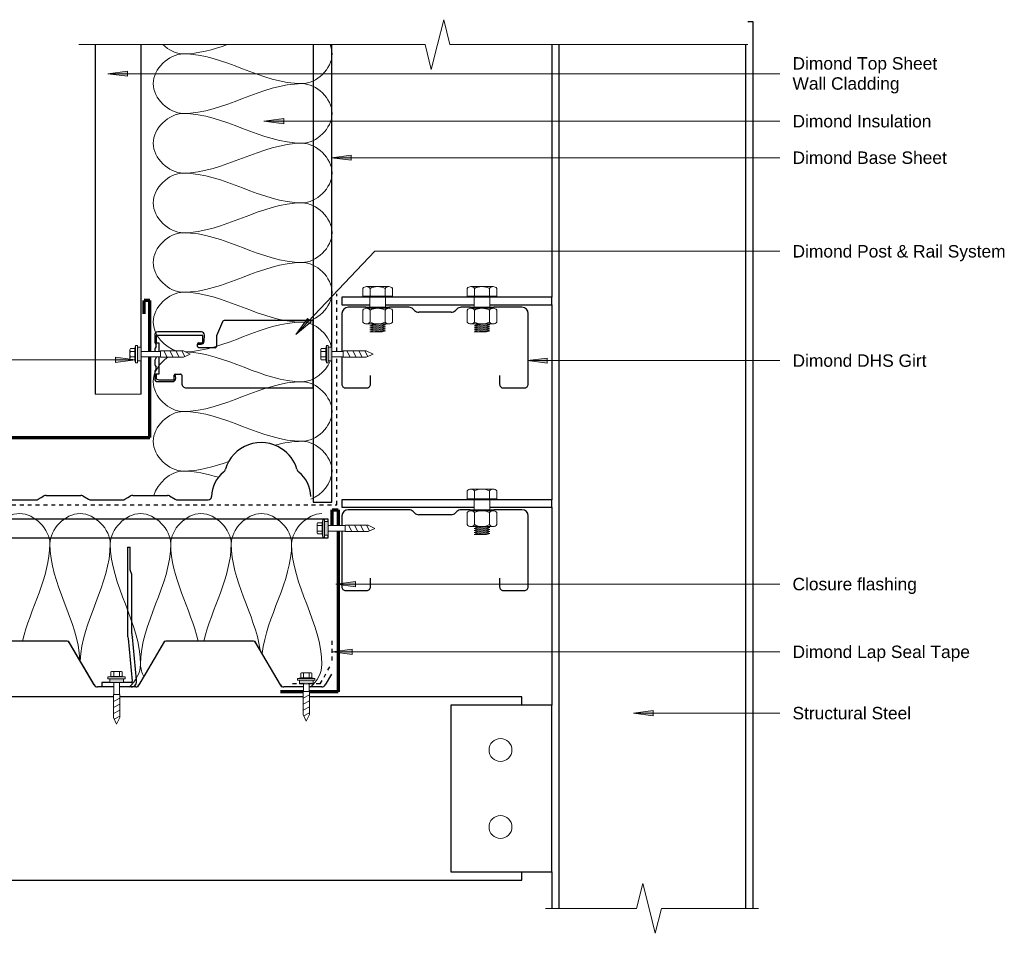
# Model space of a CAD drawing. Header units: millimetres. Extents: x -6109 to -4766, y 4561 to 5297.
# Tile 2 of 2: x -5558 to -4766, y 4561 to 5297. Entities that reach past the tile are written whole.
import ezdxf

# ---------------------------------------------------------------- set-up
doc = ezdxf.new("R2010")
doc.units = ezdxf.units.MM
doc.linetypes.add('Dash', pattern=[6.35, 3.175, -3.175])
for name, color, linetype, lineweight in [('A-DETL', 7, 'Continuous', 18), ('A-DETL-GENF', 7, 'Continuous', 9), ('A-DETL-MEDM', 7, 'Continuous', 30), ('A-DETL-THIN', 7, 'Continuous', 9), ('G-ANNO-TEXT', 7, 'Continuous', 9)]:
    doc.layers.add(name, color=color, linetype=linetype, lineweight=lineweight)
doc.styles.add('Arial', font='arial.ttf', dxfattribs={"height": 10})

# ---------------------------------------------------------------- blocks, each defined once
blk = doc.blocks.new('Dimond AshGrid Post _ Rail Base - Dimond AshGrid Post _ Rail Base-2107472-ASC - Wall to Roof Detail')
at = {"layer": 'A-DETL-GENF', "lineweight": 30}
for p, q in [((165.93, 22.5), (-202.58, 22.5)), ((-202.58, 22.5), (-202.58, 7.5)), ((-202.58, 7.5), (-88.89, 7.5)), ((-77.89, 7.5), (165.93, 7.5))]:
    blk.add_line(p, q, dxfattribs=at)
blk = doc.blocks.new('Long section5 - Dimond Brownbuilt 900 wall cladding _specify thickness and coating_-2014504-ASC - Wall to Roof Detail')
at = {"layer": 'A-DETL-GENF'}
blk.add_line((0, 0), (0, -37), dxfattribs=at)
at = {"layer": 'A-DETL-MEDM'}
for p, q in [((281.53, 0), (0, 0)), ((0, -37), (26.71, -37)), ((37.71, -37), (281.53, -37))]:
    blk.add_line(p, q, dxfattribs=at)
blk = doc.blocks.new('Steel Structure - Steel Structure-2014592-ASC - Wall to Roof Detail')
at = {"layer": 'A-DETL-GENF', "lineweight": 30}
for p, q in [((351.66, 6), (-344.02, 6)), ((-344.02, 0), (-140.48, 0)), ((-134.48, 0), (22.61, 0)), ((28.61, 0), (187.94, 0)), ((322.16, 0), (351.66, 0))]:
    blk.add_line(p, q, dxfattribs=at)
blk = doc.blocks.new('DHS_purlins_150 - Dimond hi-span steel purlin _specify size_-1974646-ASC - Wall to Roof Detail')
at = {"layer": 'A-DETL-GENF', "lineweight": 30}
for p, q in [((62, 0), (5, 0)), ((0, -5), (0, -27.69)), ((65, -20), (65, -3)), ((55, -23), (62, -23)), ((0, -46.83), (0, -53.93)), ((1.46, -57.46), (2.54, -58.54)), ((4, -62.07), (4, -87.93)), ((2.54, -91.46), (1.46, -92.54)), ((0, -96.07), (0, -145)), ((62, -127), (55, -127)), ((65, -147), (65, -130)), ((5, -150), (12.75, -150)), ((17.25, -150), (62, -150))]:
    blk.add_line(p, q, dxfattribs=at)
for centre, radius, start, end in [((62, -3), 3, 360, 90), ((5, -5), 5, 90, 180), ((62, -20), 3, 270, 0), ((5, -53.93), 5, 180, 225), ((-1, -62.07), 5, 0, 45), ((5, -96.07), 5, 135, 180), ((-1, -87.93), 5, 315, 0), ((62, -130), 3, 360, 90), ((5, -145), 5, 180, 270), ((62, -147), 3, 270, 0)]:
    blk.add_arc(centre, radius, start, end, dxfattribs=at)
blk = doc.blocks.new('Steel Structure - Steel Structure-2107923-ASC - Wall to Roof Detail')
at = {"layer": 'A-DETL-GENF', "lineweight": 30}
for p, q in [((18.69, 6), (-84.52, 6)), ((-84.52, 6), (-84.52, 0)), ((84.52, 6), (37.83, 6)), ((84.52, 0), (84.52, 6)), ((-84.52, 0), (21.9, 0)), ((34.6, 0), (84.52, 0))]:
    blk.add_line(p, q, dxfattribs=at)
blk = doc.blocks.new('Steel Structure - Steel Structure-2014622-ASC - Wall to Roof Detail')
at = {"layer": 'A-DETL-GENF', "lineweight": 30}
for p, q in [((344.6, 6), (-369.44, 6)), ((-369.44, 6), (-369.44, 1.83)), ((-351.09, 0), (344.6, 0))]:
    blk.add_line(p, q, dxfattribs=at)
blk = doc.blocks.new('Steel Structure - Steel Structure-2107892-ASC - Wall to Roof Detail')
at = {"layer": 'A-DETL-GENF', "lineweight": 30}
for p, q in [((-250.49, 0), (-340.27, 0)), ((49.46, 0), (-245.39, 0)), ((202.2, 0), (54.56, 0)), ((378.41, 0), (207.3, 0)), ((378.41, -6.64), (378.41, 0)), ((378.41, -147.5), (378.41, -140.86)), ((-340.27, -147.5), (378.41, -147.5))]:
    blk.add_line(p, q, dxfattribs=at)
blk = doc.blocks.new('Steel Structure 2 - Steel Structure 2-2008824-ASC - Wall to Roof Detail')
at = {"layer": 'A-DETL-GENF', "lineweight": 30}
for p, q in [((40.67, 0), (-40.67, 0)), ((-40.67, 0), (-40.67, -134.23)), ((40.67, -134.23), (40.67, 0)), ((-40.67, -134.23), (40.67, -134.23))]:
    blk.add_line(p, q, dxfattribs=at)
at = {"layer": 'A-DETL-GENF'}
for centre, start, end in [((-0.67, -36.1), 360, 180), ((-0.67, -36.1), 180, 360), ((-0.67, -98.13), 360, 180), ((-0.67, -98.13), 180, 360)]:
    blk.add_arc(centre, 9.22, start, end, dxfattribs=at)
blk = doc.blocks.new('Dimond AshGrid Section Post _ Rail System - Dimond AshGrid Section Post _ Rail System-1987204-ASC - Wall to Roof Detail')
at = {"layer": 'A-DETL-GENF', "lineweight": 30}
for p, q in [((8.73, 112.69), (8.73, 42.96)), ((8.73, 112.69), (11.02, 112.69)), ((11.02, 94.23), (11.02, 112.69)), ((12.31, 90.57), (11.02, 94.23)), ((12.31, 42.96), (12.31, 90.57)), ((15.97, 5.63), (12.73, 40.14)), ((9.34, 39.11), (12.58, 4.6)), ((-5.5, 3.54), (-11.8, 3.54)), ((-11.8, 3.54), (-11.8, 0)), ((11.8, 3.54), (5.5, 3.54))]:
    blk.add_line(p, q, dxfattribs=at)
for centre, radius, start, end in [((21.95, 42.96), 13.18, 180, 197), ((21.95, 42.96), 9.64, 180, 197), ((11.8, 4.36), 4.36, 270, 17), ((11.8, 4.36), 0.816, 270, 17)]:
    blk.add_arc(centre, radius, start, end, dxfattribs=at)
blk = doc.blocks.new('Dimond AshGrid Post _ Rail Base - Dimond AshGrid Post _ Rail Base-2102052-ASC - Wall to Roof Detail')
at = {"layer": 'A-DETL-GENF', "lineweight": 30}
for p, q in [((73.65, -7.5), (-297.71, -7.5)), ((-297.71, -7.5), (-297.71, -9.5)), ((265.03, -7.5), (74.02, -7.5)), ((-297.71, -20.5), (-297.71, -22.5)), ((-297.71, -22.5), (71.29, -22.5)), ((76.39, -22.5), (265.03, -22.5))]:
    blk.add_line(p, q, dxfattribs=at)
blk = doc.blocks.new('bb1 - Dimond Brownbuilt 900 roofing _specify thickness and coating_-2009466-ASC - Wall to Roof Detail')
at = {"layer": 'A-DETL-GENF', "lineweight": 30}
for p, q in [((0, 26.75), (5.03, 35.4)), ((7.6, 37), (18.01, 37)), ((22.51, 37), (38.43, 37)), ((41, 35.4), (60.5, 1.87)), ((149.98, 26.75), (155, 35.4)), ((157.58, 37), (170.74, 37)), ((175.24, 37), (188.4, 37)), ((190.98, 35.4), (210.48, 1.87)), ((299.95, 26.75), (304.98, 35.4)), ((307.56, 37), (338.38, 37)), ((340.96, 35.4), (360.46, 1.87)), ((449.93, 26.75), (454.96, 35.4)), ((457.53, 37), (467.44, 37)), ((478.44, 37), (488.36, 37)), ((490.93, 35.4), (510.43, 1.87)), ((135.5, 1.87), (149.98, 26.75)), ((285.48, 1.87), (299.95, 26.75)), ((435.46, 1.87), (449.93, 26.75)), ((63.6, 0), (132.41, 0)), ((213.58, 0), (282.38, 0)), ((363.55, 0), (432.36, 0)), ((513.53, 0), (565.27, 0))]:
    blk.add_line(p, q, dxfattribs=at)
for centre, radius, start, end in [((7.68, 34), 3, 91.54036, 152.18952), ((38.35, 34), 3, 27.81048, 88.45964), ((157.66, 34), 3, 91.54036, 152.18952), ((188.32, 34), 3, 27.81048, 88.45964), ((307.64, 34), 3, 91.54036, 152.18952), ((338.3, 34), 3, 27.81048, 88.45964), ((457.61, 34), 3, 91.54036, 152.18952), ((488.27, 34), 3, 27.81048, 88.45964), ((63.6, 3.5), 3.5, 207.79044, 270), ((132.41, 3.5), 3.5, 270, 332.20956), ((213.58, 3.5), 3.5, 207.79044, 270), ((282.38, 3.5), 3.5, 270, 332.20956), ((363.55, 3.5), 3.5, 207.79044, 270), ((432.36, 3.5), 3.5, 270, 332.20956), ((513.53, 3.5), 3.5, 207.79044, 270)]:
    blk.add_arc(centre, radius, start, end, dxfattribs=at)
blk = doc.blocks.new('dp995 - Dimond DP955 cladding _specify thickness and coating_-2011854-ASC - Wall to Roof Detail')
at = {"layer": 'A-DETL-GENF', "lineweight": 30}
for p, q in [((108.75, 0), (84.19, 0)), ((178.48, 0), (153.1, 0)), ((248.21, 0), (222.83, 0)), ((316.79, 0), (292.56, 0)), ((426.75, 0), (402.19, 0)), ((496.48, 0), (471.1, 0)), ((550.19, 0), (540.83, 0)), ((115.23, -3.13), (110.65, -0.42)), ((130.92, -3.5), (116.92, -3.5)), ((144.92, -3.5), (130.92, -3.5)), ((148.9, -1.77), (146.61, -3.13)), ((151.2, -0.42), (148.9, -1.77)), ((184.97, -3.13), (180.38, -0.42)), ((200.66, -3.5), (186.66, -3.5)), ((214.66, -3.5), (200.66, -3.5)), ((218.64, -1.77), (216.35, -3.13)), ((220.93, -0.42), (218.64, -1.77)), ((254.7, -3.13), (250.12, -0.42)), ((270.39, -3.5), (256.39, -3.5)), ((284.39, -3.5), (270.39, -3.5)), ((288.37, -1.77), (286.08, -3.13)), ((290.66, -0.42), (288.37, -1.77)), ((433.23, -3.13), (428.65, -0.42)), ((448.92, -3.5), (434.92, -3.5)), ((462.92, -3.5), (448.92, -3.5)), ((466.9, -1.77), (464.61, -3.13)), ((469.2, -0.42), (466.9, -1.77)), ((502.97, -3.13), (498.38, -0.42)), ((518.66, -3.5), (504.66, -3.5)), ((532.66, -3.5), (518.66, -3.5)), ((536.64, -1.77), (534.35, -3.13)), ((538.93, -0.42), (536.64, -1.77))]:
    blk.add_line(p, q, dxfattribs=at)
for centre, radius, start, end in [((84.19, -2.8), 2.8, 90, 180), ((108.74, -4.54), 4.54, 65.10001, 89.89992), ((153.1, -4.5), 4.5, 90, 115), ((178.47, -4.54), 4.54, 65.10001, 89.8998), ((222.83, -4.5), 4.5, 90, 115), ((248.21, -4.54), 4.54, 65.10001, 89.89968), ((292.56, -4.5), 4.5, 90, 115.00595), ((316.79, -2.8), 2.8, 360, 90), ((402.19, -2.8), 2.8, 90, 180), ((426.74, -4.54), 4.54, 65.10001, 89.89992), ((471.1, -4.5), 4.5, 90, 115), ((496.47, -4.54), 4.54, 65.10001, 89.8998), ((540.83, -4.5), 4.5, 90, 115), ((27.78, -2.14), 26.2, 181.45155, 230.59503), ((55.2, -2.14), 26.2, 309.40497, 358.54845), ((116.92, 0.5), 4, 245, 270), ((144.92, 0.5), 4, 270, 294.99996), ((186.66, 0.5), 4, 245, 270), ((214.66, 0.5), 4, 270, 294.99996), ((256.39, 0.5), 4, 245, 270), ((284.39, 0.5), 4, 270, 294.99996), ((345.78, -2.14), 26.2, 181.45155, 230.59503), ((373.2, -2.14), 26.2, 309.40497, 358.54845), ((434.92, 0.5), 4, 245, 270), ((462.92, 0.5), 4, 270, 294.99996), ((504.66, 0.5), 4, 245, 270), ((532.66, 0.5), 4, 270, 294.99996), ((634.79, -2.8), 2.8, 360, 49.8523), ((10.22, -24.7), 2.5, 357.46271, 68.09514), ((72.76, -24.7), 2.5, 111.90486, 180), ((328.22, -24.7), 2.5, 357.46271, 68.09514), ((390.76, -24.7), 2.5, 111.90486, 180), ((41.47, -16.03), 30.07, 196.97398, 236.7609), ((41.47, -16.03), 30.07, 236.7609, 343.2464), ((359.47, -16.03), 30.07, 196.97398, 236.7609), ((359.47, -16.03), 30.07, 273.40989, 343.2464), ((359.47, -16.03), 30.07, 236.7609, 264.81536)]:
    blk.add_arc(centre, radius, start, end, dxfattribs=at)
blk = doc.blocks.new('Dimond AshGrid Post _ Rail System - Dimond AshGrid Post _ Rail System-1973272-ASC - Wall to Roof Detail')
at = {"layer": 'A-DETL-GENF', "lineweight": 30}
for p, q in [((-16.02, 111.46), (-19.67, 111.46)), ((-14.32, 112.69), (-19.65, 112.69)), ((-16.02, 109.46), (-16.02, 111.46)), ((-11.71, 111.62), (-13.24, 112.44)), ((-9.07, 112.44), (-10.6, 111.62)), ((-5.32, 112.69), (-7.98, 112.69)), ((-2.71, 111.62), (-4.24, 112.44)), ((3.68, 112.69), (2.25, 112.69)), ((6.29, 111.62), (4.76, 112.44)), ((8.93, 112.44), (7.4, 111.62)), ((15.07, 111.46), (9.07, 111.46)), ((9.07, 111.46), (9.07, 109.46)), ((15.45, 112.69), (10.02, 112.69)), ((15.07, 73.96), (15.07, 111.46)), ((-22.1, 110.24), (-22.1, 98.24)), ((-20.77, 108.69), (-20.77, 96.97)), ((-2.25, 109.46), (-16.02, 109.46)), ((9.07, 109.46), (2.25, 109.46)), ((17.9, 75.14), (17.9, 110.24)), ((-20.77, 96.97), (-17.02, 96.97)), ((-19.4, 95.81), (-16.04, 96.16)), ((-16.02, 95.97), (-16.02, 91.96)), ((-27.22, 87.21), (-27.22, -15)), ((-17.02, 90.96), (-23.51, 90.96)), ((5.22, 63.91), (5.22, 77.16)), ((6.22, 78.16), (8.07, 78.16)), ((8, 77.64), (8, 75.39)), ((9.07, 77.16), (9.07, 75.16)), ((10.17, 73.96), (15.07, 73.96)), ((10.33, 72.94), (15.33, 72.69)), ((14.85, 62.91), (6.22, 62.91)), ((26.01, 58.18), (14.85, 62.91)), ((27.22, 4.25), (27.22, 56.33)), ((27.22, -15), (27.22, 4.25)), ((-27.22, -15), (27.22, -15))]:
    blk.add_line(p, q, dxfattribs=at)
for centre, radius, start, end in [((-19.65, 110.24), 2.45, 90, 180), ((-16.76, 108.69), 4.02, 136.41957, 180), ((-14.32, 110.24), 2.45, 63.66863, 90), ((-11.15, 112.74), 1.25, 243.66863, 296.33137), ((-7.98, 110.24), 2.45, 90, 116.33137), ((-5.32, 110.24), 2.45, 63.66863, 90), ((-2.15, 112.74), 1.25, 243.66863, 265.34225), ((3.68, 110.24), 2.45, 63.66863, 90), ((6.85, 112.74), 1.25, 243.66863, 296.33137), ((10.02, 110.24), 2.45, 90, 116.33137), ((15.45, 110.24), 2.45, 0, 90), ((-19.65, 98.24), 2.45, 180, 276), ((-17.02, 95.97), 1, 360, 90), ((-23.51, 87.25), 3.71, 90, 180.6364), ((-17.02, 91.96), 1, 270, 360), ((6.22, 77.16), 1, 90, 180), ((10.45, 75.39), 2.45, 180, 267.14), ((8.07, 77.16), 1, 360, 90), ((10.27, 75.16), 1.2, 180, 265.22289), ((15.45, 75.14), 2.45, 267.14, 0), ((6.22, 63.91), 1, 180, 270), ((25.21, 56.33), 2.01, 0, 66.57877)]:
    blk.add_arc(centre, radius, start, end, dxfattribs=at)
blk = doc.blocks.new('DHS_purlins_150 - Dimond hi-span steel purlin _specify size_-V1-ASC - Wall to Roof Detail')
at = {"layer": 'A-DETL-GENF', "lineweight": 30}
for p, q in [((62, 0), (5, 0)), ((0, -5), (0, -27.69)), ((65, -20), (65, -3)), ((55, -23), (62, -23)), ((0, -46.83), (0, -53.93)), ((1.46, -57.46), (2.54, -58.54)), ((4, -62.07), (4, -87.93)), ((2.54, -91.46), (1.46, -92.54)), ((0, -96.07), (0, -111.7)), ((0, -130.84), (0, -145)), ((62, -127), (55, -127)), ((65, -147), (65, -130)), ((5, -150), (35.53, -150)), ((40.03, -150), (62, -150))]:
    blk.add_line(p, q, dxfattribs=at)
for centre, radius, start, end in [((62, -3), 3, 360, 90), ((5, -5), 5, 90, 180), ((62, -20), 3, 270, 0), ((5, -53.93), 5, 180, 225), ((-1, -62.07), 5, 0, 45), ((5, -96.07), 5, 135, 180), ((-1, -87.93), 5, 315, 0), ((62, -130), 3, 360, 90), ((5, -145), 5, 180, 270), ((62, -147), 3, 270, 0)]:
    blk.add_arc(centre, radius, start, end, dxfattribs=at)
blk = doc.blocks.new('Steel Structure - Steel Structure-V2-ASC - Wall to Roof Detail')
at = {"layer": 'A-DETL-GENF', "lineweight": 30}
for p, q in [((-65.32, 6), (-84.52, 6)), ((-84.52, 6), (-84.52, 0)), ((18.68, 6), (-46.18, 6)), ((84.52, 6), (37.82, 6)), ((84.52, 0), (84.52, 6)), ((-84.52, 0), (-62.1, 0)), ((-49.4, 0), (21.9, 0)), ((34.6, 0), (84.52, 0))]:
    blk.add_line(p, q, dxfattribs=at)
blk = doc.blocks.new('Break Line_dimond - Break Line_dimond-2014455-ASC - Wall to Roof Detail')
at = {"layer": 'A-DETL-GENF'}
for p, q in [((5, 20), (0, 0)), ((10, 0), (5, 20)), ((-10, 0), (-249.84, 0)), ((-5, -20), (-10, 0)), ((0, 0), (-5, -20)), ((288.83, 0), (10, 0))]:
    blk.add_line(p, q, dxfattribs=at)
blk = doc.blocks.new('Break Line_dimond - Break Line_dimond-2015099-ASC - Wall to Roof Detail')
at = {"layer": 'A-DETL-GENF'}
for p, q in [((-10, 0), (-5, 20)), ((-5, 20), (0, 0)), ((-88.04, 0), (-10, 0)), ((0, 0), (5, -20)), ((5, -20), (10, 0)), ((10, 0), (83.41, 0))]:
    blk.add_line(p, q, dxfattribs=at)
blk = doc.blocks.new('Detail-Screws-12Gx45mmTek screw 30mm1 - Prefinished screw with neoprene washer-2083620-ASC - Wall to Roof Detail')
at = {"layer": 'A-DETL-GENF'}
blk.add_hatch(color=256, dxfattribs=at).paths.add_polyline_path([(-5.5, 0), (5.5, 0), (5.5, 3), (-5.5, 3)])
for p, q in [((-4.5, 8.68), (-4.5, 5)), ((-4.5, 5), (-4.5, 8.68)), ((3.37, 9), (-3.38, 9)), ((-3.38, 9), (3.37, 9)), ((-2.25, 5), (-2.25, 8.68)), ((2.25, 5), (2.25, 8.68)), ((4.5, 5), (4.5, 8.68)), ((4.5, 5), (4.5, 8.68)), ((-4.5, 5), (-7, 4.5)), ((-7, 4.5), (-4.5, 5)), ((-7, 4.5), (-7, 3)), ((-7, 3), (-7, 4.5)), ((-7, 4.5), (7, 4.5)), ((-7, 3), (-5.5, 3)), ((-5.5, 3), (-7, 3)), ((5.5, 3), (-5.5, 3)), ((-5.5, 3), (-5.5, 0)), ((-5.5, 0), (5.5, 0)), ((-4.5, 5), (4.5, 5)), ((-2.25, 0), (-2.25, -9.12)), ((2.25, -9.12), (2.25, 0)), ((7, 4.5), (4.5, 5)), ((7, 4.5), (4.5, 5)), ((5.5, 3), (7, 3)), ((7, 3), (5.5, 3)), ((5.5, 0), (5.5, 3)), ((7, 3), (7, 4.5)), ((7, 4.5), (7, 3)), ((-2.25, -9.12), (-2.55, -9.12)), ((-2.55, -9.12), (-2.55, -27.62)), ((-2.55, -14.65), (2.55, -11.95)), ((-2.25, -9.12), (2.25, -9.12)), ((2.55, -9.12), (2.25, -9.12)), ((2.55, -27.62), (2.55, -9.12)), ((-2.55, -19.47), (2.55, -16.77)), ((-2.55, -24.29), (2.55, -21.6)), ((-2.55, -27.62), (0, -33.12)), ((-1.99, -28.82), (2.55, -26.42)), ((0, -33.12), (2.55, -27.62))]:
    blk.add_line(p, q, dxfattribs=at)
for centre, radius, start, end in [((-3.38, 6.87), 2.13, 90, 121.89079), ((-3.38, 6.87), 2.13, 58.10921, 121.89079), ((0, 0.96), 8.04, 73.7398, 106.2602), ((3.37, 6.87), 2.13, 58.10921, 121.89079), ((3.37, 6.87), 2.13, 58.10921, 90)]:
    blk.add_arc(centre, radius, start, end, dxfattribs=at)
blk = doc.blocks.new('Detail-Screws-12Gx45mmTek screw 30mm1 - Prefinished screw with neoprene washer-2083588-ASC - Wall to Roof Detail')
at = {"layer": 'A-DETL-GENF'}
blk.add_hatch(color=256, dxfattribs=at).paths.add_polyline_path([(-5.5, 0), (5.5, 0), (5.5, 3), (-5.5, 3)])
for p, q in [((-4.5, 8.68), (-4.5, 5)), ((-4.5, 5), (-4.5, 8.68)), ((3.37, 9), (-3.38, 9)), ((-3.38, 9), (3.37, 9)), ((-2.25, 5), (-2.25, 8.68)), ((2.25, 5), (2.25, 8.68)), ((4.5, 5), (4.5, 8.68)), ((4.5, 5), (4.5, 8.68)), ((-4.5, 5), (-7, 4.5)), ((-7, 4.5), (-4.5, 5)), ((-7, 4.5), (-7, 3)), ((-7, 3), (-7, 4.5)), ((-7, 4.5), (7, 4.5)), ((-7, 3), (-5.5, 3)), ((-5.5, 3), (-7, 3)), ((5.5, 3), (-5.5, 3)), ((-5.5, 3), (-5.5, 0)), ((-5.5, 0), (5.5, 0)), ((-4.5, 5), (4.5, 5)), ((-2.25, 0), (-2.25, -15.56)), ((2.25, -15.56), (2.25, 0)), ((7, 4.5), (4.5, 5)), ((7, 4.5), (4.5, 5)), ((5.5, 3), (7, 3)), ((7, 3), (5.5, 3)), ((5.5, 0), (5.5, 3)), ((7, 3), (7, 4.5)), ((7, 4.5), (7, 3)), ((-2.25, -15.56), (-2.55, -15.56)), ((-2.55, -15.56), (-2.55, -34.06)), ((-2.25, -15.56), (2.25, -15.56)), ((2.55, -15.56), (2.25, -15.56)), ((2.55, -34.06), (2.55, -15.56)), ((-2.55, -21.08), (2.55, -18.39)), ((-2.55, -25.91), (2.55, -23.21)), ((-2.55, -30.73), (2.55, -28.03)), ((-2.55, -34.06), (0, -39.56)), ((-1.99, -35.26), (2.55, -32.86)), ((0, -39.56), (2.55, -34.06))]:
    blk.add_line(p, q, dxfattribs=at)
for centre, radius, start, end in [((-3.38, 6.87), 2.13, 90, 121.89079), ((-3.38, 6.87), 2.13, 58.10921, 121.89079), ((0, 0.96), 8.04, 73.7398, 106.2602), ((3.37, 6.87), 2.13, 58.10921, 121.89079), ((3.37, 6.87), 2.13, 58.10921, 90)]:
    blk.add_arc(centre, radius, start, end, dxfattribs=at)
blk = doc.blocks.new('Detail-Screws-12Gx45mmTek screw 30mm1 - Prefinished screw with neoprene washer-2083461-ASC - Wall to Roof Detail')
at = {"layer": 'A-DETL-GENF'}
blk.add_hatch(color=256, dxfattribs=at).paths.add_polyline_path([(-5.5, 0), (5.5, 0), (5.5, 3), (-5.5, 3)])
for p, q in [((-4.5, 8.68), (-4.5, 5)), ((-4.5, 5), (-4.5, 8.68)), ((3.37, 9), (-3.38, 9)), ((-3.38, 9), (3.37, 9)), ((-2.25, 5), (-2.25, 8.68)), ((2.25, 5), (2.25, 8.68)), ((4.5, 5), (4.5, 8.68)), ((4.5, 5), (4.5, 8.68)), ((-4.5, 5), (-7, 4.5)), ((-7, 4.5), (-4.5, 5)), ((-7, 4.5), (-7, 3)), ((-7, 3), (-7, 4.5)), ((-7, 4.5), (7, 4.5)), ((-7, 3), (-5.5, 3)), ((-5.5, 3), (-7, 3)), ((5.5, 3), (-5.5, 3)), ((-5.5, 3), (-5.5, 0)), ((-5.5, 0), (5.5, 0)), ((-4.5, 5), (4.5, 5)), ((-2.25, 0), (-2.25, -9.62)), ((2.25, -9.62), (2.25, 0)), ((7, 4.5), (4.5, 5)), ((7, 4.5), (4.5, 5)), ((5.5, 3), (7, 3)), ((7, 3), (5.5, 3)), ((5.5, 0), (5.5, 3)), ((7, 3), (7, 4.5)), ((7, 4.5), (7, 3)), ((-2.25, -9.62), (-2.55, -9.62)), ((-2.55, -9.62), (-2.55, -28.12)), ((-2.55, -15.15), (2.55, -12.45)), ((-2.25, -9.62), (2.25, -9.62)), ((2.55, -9.62), (2.25, -9.62)), ((2.55, -28.12), (2.55, -9.62)), ((-2.55, -19.97), (2.55, -17.28)), ((-2.55, -24.8), (2.55, -22.1)), ((-2.55, -28.12), (0, -33.62)), ((-1.99, -29.33), (2.55, -26.92)), ((0, -33.62), (2.55, -28.12))]:
    blk.add_line(p, q, dxfattribs=at)
for centre, radius, start, end in [((-3.38, 6.87), 2.13, 90, 121.89079), ((-3.38, 6.87), 2.13, 58.10921, 121.89079), ((0, 0.96), 8.04, 73.7398, 106.2602), ((3.37, 6.87), 2.13, 58.10921, 121.89079), ((3.37, 6.87), 2.13, 58.10921, 90)]:
    blk.add_arc(centre, radius, start, end, dxfattribs=at)
blk = doc.blocks.new('Detail-Screws-12Gx45mmTek screw 30mm1 - Prefinished screw with neoprene washer-2083122-ASC - Wall to Roof Detail')
at = {"layer": 'A-DETL-GENF'}
blk.add_hatch(color=256, dxfattribs=at).paths.add_polyline_path([(-5.5, 0), (5.5, 0), (5.5, 3), (-5.5, 3)])
for p, q in [((-4.5, 8.68), (-4.5, 5)), ((-4.5, 5), (-4.5, 8.68)), ((3.37, 9), (-3.38, 9)), ((-3.38, 9), (3.37, 9)), ((-2.25, 5), (-2.25, 8.68)), ((2.25, 5), (2.25, 8.68)), ((4.5, 5), (4.5, 8.68)), ((4.5, 5), (4.5, 8.68)), ((-4.5, 5), (-7, 4.5)), ((-7, 4.5), (-4.5, 5)), ((-7, 4.5), (-7, 3)), ((-7, 3), (-7, 4.5)), ((-7, 4.5), (7, 4.5)), ((-7, 3), (-5.5, 3)), ((-5.5, 3), (-7, 3)), ((5.5, 3), (-5.5, 3)), ((-5.5, 3), (-5.5, 0)), ((-5.5, 0), (5.5, 0)), ((-4.5, 5), (4.5, 5)), ((-2.25, 0), (-2.25, -6)), ((2.25, -6), (2.25, 0)), ((7, 4.5), (4.5, 5)), ((7, 4.5), (4.5, 5)), ((5.5, 3), (7, 3)), ((7, 3), (5.5, 3)), ((5.5, 0), (5.5, 3)), ((7, 3), (7, 4.5)), ((7, 4.5), (7, 3)), ((-2.25, -6), (-2.55, -6)), ((-2.55, -6), (-2.55, -24.5)), ((-2.25, -6), (2.25, -6)), ((2.55, -6), (2.25, -6)), ((2.55, -24.5), (2.55, -6)), ((-2.55, -11.53), (2.55, -8.83)), ((-2.55, -16.35), (2.55, -13.65)), ((-2.55, -21.17), (2.55, -18.48)), ((-1.99, -25.7), (2.55, -23.3)), ((-2.55, -24.5), (0, -30)), ((0, -30), (2.55, -24.5))]:
    blk.add_line(p, q, dxfattribs=at)
for centre, radius, start, end in [((-3.38, 6.87), 2.13, 90, 121.89079), ((-3.38, 6.87), 2.13, 58.10921, 121.89079), ((0, 0.96), 8.04, 73.7398, 106.2602), ((3.37, 6.87), 2.13, 58.10921, 121.89079), ((3.37, 6.87), 2.13, 58.10921, 90)]:
    blk.add_arc(centre, radius, start, end, dxfattribs=at)
blk = doc.blocks.new('Detail-Screws-12Gx45mmTek screw 30mm1 - Prefinished screw with neoprene washer-2083658-ASC - Wall to Roof Detail')
at = {"layer": 'A-DETL-GENF'}
blk.add_hatch(color=256, dxfattribs=at).paths.add_polyline_path([(-5.5, 0), (5.5, 0), (5.5, 3), (-5.5, 3)])
for p, q in [((-4.5, 8.68), (-4.5, 5)), ((-4.5, 5), (-4.5, 8.68)), ((3.37, 9), (-3.38, 9)), ((-3.38, 9), (3.37, 9)), ((-2.25, 5), (-2.25, 8.68)), ((2.25, 5), (2.25, 8.68)), ((4.5, 5), (4.5, 8.68)), ((4.5, 5), (4.5, 8.68)), ((-4.5, 5), (-7, 4.5)), ((-7, 4.5), (-4.5, 5)), ((-7, 4.5), (-7, 3)), ((-7, 3), (-7, 4.5)), ((-7, 4.5), (7, 4.5)), ((-7, 3), (-5.5, 3)), ((-5.5, 3), (-7, 3)), ((5.5, 3), (-5.5, 3)), ((-5.5, 3), (-5.5, 0)), ((-5.5, 0), (5.5, 0)), ((-4.5, 5), (4.5, 5)), ((-2.25, 0), (-2.25, -13.5)), ((2.25, -13.5), (2.25, 0)), ((7, 4.5), (4.5, 5)), ((7, 4.5), (4.5, 5)), ((5.5, 3), (7, 3)), ((7, 3), (5.5, 3)), ((5.5, 0), (5.5, 3)), ((7, 3), (7, 4.5)), ((7, 4.5), (7, 3)), ((-2.25, -13.5), (-2.55, -13.5)), ((-2.55, -13.5), (-2.55, -32)), ((-2.25, -13.5), (2.25, -13.5)), ((2.55, -13.5), (2.25, -13.5)), ((2.55, -32), (2.55, -13.5)), ((-2.55, -19.03), (2.55, -16.33)), ((-2.55, -23.85), (2.55, -21.15)), ((-2.55, -28.67), (2.55, -25.98)), ((-1.99, -33.2), (2.55, -30.8)), ((-2.55, -32), (0, -37.5)), ((0, -37.5), (2.55, -32))]:
    blk.add_line(p, q, dxfattribs=at)
for centre, radius, start, end in [((-3.38, 6.87), 2.13, 90, 121.89079), ((-3.38, 6.87), 2.13, 58.10921, 121.89079), ((0, 0.96), 8.04, 73.7398, 106.2602), ((3.37, 6.87), 2.13, 58.10921, 121.89079), ((3.37, 6.87), 2.13, 58.10921, 90)]:
    blk.add_arc(centre, radius, start, end, dxfattribs=at)
blk = doc.blocks.new('Anchor Bolts-Side - 1_2_-2067508-ASC - Wall to Roof Detail')
at = {"layer": 'A-DETL-GENF'}
for p, q in [((-11.96, 159.54), (-11.96, 153.19)), ((9, 161.03), (-9, 161.03)), ((-6.05, 153.19), (-6.05, 159.54)), ((6.05, 153.19), (6.05, 159.54)), ((11.96, 153.19), (11.96, 159.54)), ((-11.96, 153.19), (11.96, 153.19)), ((-9.57, 153.19), (-9.57, 152.4)), ((-9.57, 152.4), (-6.35, 152.4)), ((6.35, 152.4), (-6.35, 152.4)), ((-6.35, 152.4), (-6.35, 144.4)), ((6.35, 152.4), (9.57, 152.4)), ((6.35, 144.4), (6.35, 152.4)), ((9.57, 152.4), (9.57, 153.19)), ((9.57, 144.4), (-9.57, 144.4)), ((-9.57, 144.4), (-9.57, 143.61)), ((-9.57, 143.61), (9.57, 143.61)), ((-9, 143.61), (-9.57, 143.61)), ((9, 143.61), (9.57, 143.61)), ((9.57, 143.61), (9.57, 144.4)), ((-11.96, 142.12), (-11.96, 132.39)), ((-6.05, 132.39), (-6.05, 142.12)), ((6.05, 132.39), (6.05, 142.12)), ((11.96, 132.39), (11.96, 142.12)), ((-9, 130.91), (-6.35, 130.91)), ((3.57, 130.91), (-6.35, 130.91)), ((-6.35, 130.91), (-3.61, 130.11)), ((-3.61, 130.11), (-6.35, 129.32)), ((-6.35, 129.32), (6.5, 130.11)), ((-6.35, 129.32), (-3.61, 128.52)), ((-3.61, 128.52), (-6.35, 127.73)), ((-6.35, 127.73), (6.28, 128.51)), ((-6.35, 127.73), (-3.61, 126.94)), ((-3.61, 126.94), (-6.35, 126.14)), ((-6.35, 126.14), (6.28, 126.92)), ((-3.61, 130.11), (3.57, 130.91)), ((-3.61, 128.52), (3.57, 129.32)), ((-3.61, 126.94), (3.57, 127.73)), ((3.57, 130.91), (9, 130.91)), ((6.5, 130.11), (3.57, 130.91)), ((3.57, 129.32), (6.5, 130.11)), ((6.32, 128.52), (3.57, 129.32)), ((3.57, 127.73), (6.32, 128.52)), ((6.32, 126.94), (3.57, 127.73)), ((3.57, 126.14), (6.32, 126.94)), ((-6.35, 126.14), (-3.61, 125.35)), ((-3.61, 125.35), (-6.35, 124.56)), ((-6.35, 124.56), (6.34, 125.34)), ((-6.35, 124.56), (3.57, 124.56)), ((-3.61, 125.35), (3.57, 126.14)), ((6.32, 125.35), (3.57, 126.14)), ((3.57, 124.56), (6.32, 125.35))]:
    blk.add_line(p, q, dxfattribs=at)
for centre, radius, start, end in [((-9, 157.36), 3.67, 90, 143.51464), ((-9, 157.36), 3.67, 36.48536, 143.51464), ((0, 147.98), 13.05, 62.36995, 117.63005), ((9, 157.36), 3.67, 36.48536, 143.51464), ((9, 157.36), 3.67, 36.48536, 90), ((-9, 139.93), 3.67, 90, 143.51464), ((-9, 139.93), 3.67, 36.48536, 143.51464), ((0, 130.56), 13.05, 62.36995, 117.63005), ((9, 139.93), 3.67, 36.48536, 143.51464), ((9, 139.93), 3.67, 36.48536, 90), ((-9, 134.58), 3.67, 216.48536, 270), ((-9, 134.58), 3.67, 216.48536, 323.51464), ((0, 143.96), 13.05, 242.36995, 297.63005), ((9, 134.58), 3.67, 216.48536, 323.51464), ((9, 134.58), 3.67, 270, 323.51464), ((9, 134.58), 3.67, 270, 323.51464)]:
    blk.add_arc(centre, radius, start, end, dxfattribs=at)

msp = doc.modelspace()

# ---------------------------------------------------------------- hatches: boundary and pattern name
at = {"layer": 'G-ANNO-TEXT'}
for points in [[(-5487.62, 5253.36), (-5471.74, 5251.27), (-5471.74, 5255.45)], [(-5361.78, 5215.11), (-5345.91, 5213.02), (-5345.91, 5217.2)], [(-5307.46, 5185.72), (-5291.58, 5183.63), (-5291.58, 5187.81)], [(-5336.2, 5043.35), (-5323.75, 5053.42), (-5326.78, 5056.3)], [(-5465.31, 5022.94), (-5481.19, 5025.03), (-5481.19, 5020.85)], [(-5149.65, 5022.32), (-5133.77, 5020.23), (-5133.77, 5024.41)], [(-5303.88, 4842.36), (-5288, 4840.27), (-5288, 4844.45)], [(-5306.54, 4787.82), (-5290.66, 4785.73), (-5290.66, 4789.91)], [(-5064.35, 4738.45), (-5048.48, 4736.36), (-5048.48, 4740.54)]]:
    msp.add_hatch(color=256, dxfattribs=at).paths.add_polyline_path(points)

# ---------------------------------------------------------------- linework, layer by layer
at = {"layer": 'A-DETL', "linetype": 'Dash', "lineweight": 30}
for p, q in [((-5303.05, 5029.76), (-5303.05, 5076.21)), ((-5303.05, 4906.21), (-5303.05, 5025.26)), ((-5679.01, 4906.21), (-5303.05, 4906.21)), ((-5307.05, 4796.62), (-5307.05, 4778.43)), ((-5316.64, 4761.94), (-5307.05, 4778.43)), ((-5316.64, 4761.94), (-5338.81, 4761.94))]:
    msp.add_line(p, q, dxfattribs=at)
at = {"layer": 'A-DETL', "lineweight": 70}
for p, q in [((-5458.23, 5059.95), (-5458.23, 5070.67)), ((-5453.74, 5070.67), (-5458.23, 5070.67)), ((-5453.74, 5029.76), (-5453.74, 5070.67)), ((-5453.74, 4960.31), (-5453.74, 5025.26)), ((-5676.06, 4960.31), (-5453.74, 4960.31)), ((-5306.81, 4889.46), (-5306.81, 4902.21)), ((-5306.81, 4902.21), (-5302.05, 4902.21)), ((-5302.05, 4902.21), (-5302.05, 4889.46)), ((-5302.05, 4884.96), (-5302.05, 4755.51)), ((-5330.28, 4755.51), (-5348.6, 4755.51)), ((-5302.05, 4755.51), (-5325.18, 4755.51))]:
    msp.add_line(p, q, dxfattribs=at)
at = {"layer": 'A-DETL'}
for points in [[(-5443.14, 5276.76), (-5438.56, 5272.3), (-5432.59, 5269.32), (-5426.96, 5269.32)], [(-5426.96, 5269.32), (-5414.71, 5269.32), (-5402.88, 5272.63), (-5391.14, 5276.79)], [(-5426.96, 5269.32), (-5438.27, 5269.32), (-5463.64, 5245.32), (-5438.27, 5221.32), (-5426.96, 5221.32)], [(-5330.96, 5245.32), (-5363.94, 5245.32), (-5393.97, 5269.32), (-5426.96, 5269.32)], [(-5426.96, 5221.32), (-5393.97, 5221.32), (-5363.94, 5245.32), (-5330.96, 5245.32)], [(-5330.96, 5245.32), (-5319.64, 5245.32), (-5294.27, 5221.32), (-5319.64, 5197.32), (-5330.96, 5197.32)], [(-5426.96, 5221.32), (-5438.27, 5221.32), (-5463.64, 5197.32), (-5438.27, 5173.32), (-5426.96, 5173.32)], [(-5330.96, 5197.32), (-5363.94, 5197.32), (-5393.97, 5221.32), (-5426.96, 5221.32)], [(-5426.96, 5173.32), (-5393.97, 5173.32), (-5363.94, 5197.32), (-5330.96, 5197.32)], [(-5330.96, 5197.32), (-5319.64, 5197.32), (-5294.27, 5173.32), (-5319.64, 5149.32), (-5330.96, 5149.32)], [(-5426.96, 5173.32), (-5438.27, 5173.32), (-5463.64, 5149.32), (-5438.27, 5125.32), (-5426.96, 5125.32)], [(-5330.96, 5149.32), (-5363.94, 5149.32), (-5393.97, 5173.32), (-5426.96, 5173.32)], [(-5426.96, 5125.32), (-5393.97, 5125.32), (-5363.94, 5149.32), (-5330.96, 5149.32)], [(-5330.96, 5149.32), (-5319.64, 5149.32), (-5294.27, 5125.32), (-5319.64, 5101.32), (-5330.96, 5101.32)], [(-5426.96, 5125.32), (-5438.27, 5125.32), (-5463.64, 5101.32), (-5438.27, 5077.32), (-5426.96, 5077.32)], [(-5330.96, 5101.32), (-5363.94, 5101.32), (-5393.97, 5125.32), (-5426.96, 5125.32)], [(-5426.96, 5077.32), (-5393.97, 5077.32), (-5363.94, 5101.32), (-5330.96, 5101.32)], [(-5330.96, 5101.32), (-5319.64, 5101.32), (-5294.27, 5077.32), (-5319.64, 5053.32), (-5330.96, 5053.32)], [(-5330.96, 5053.32), (-5363.94, 5053.32), (-5393.97, 5077.32), (-5426.96, 5077.32)], [(-5425.29, 5029.34), (-5392.96, 5030.13), (-5363.38, 5053.32), (-5330.96, 5053.32)], [(-5330.96, 5053.32), (-5320.81, 5053.32), (-5309.56, 5043.68), (-5307.35, 5033.03)], [(-5330.96, 5005.32), (-5363.17, 5005.32), (-5392.56, 5028.21), (-5424.64, 5029.29)], [(-5308.46, 5021.99), (-5312.14, 5012.88), (-5321.98, 5005.32), (-5330.96, 5005.32)], [(-5426.96, 4981.32), (-5393.97, 4981.32), (-5363.94, 5005.32), (-5330.96, 5005.32)], [(-5330.96, 5005.32), (-5319.64, 5005.32), (-5294.27, 4981.32), (-5319.64, 4957.32), (-5330.96, 4957.32)], [(-5426.96, 4981.32), (-5438.27, 4981.32), (-5463.64, 4957.32), (-5438.27, 4933.32), (-5426.96, 4933.32)], [(-5330.96, 4957.32), (-5363.94, 4957.32), (-5393.97, 4981.32), (-5426.96, 4981.32)], [(-5353.06, 4954.17), (-5345.8, 4956.08), (-5338.46, 4957.32), (-5330.96, 4957.32)], [(-5426.96, 4933.32), (-5414.34, 4933.32), (-5402.15, 4936.84), (-5390.07, 4941.17)], [(-5426.96, 4933.32), (-5436.82, 4933.32), (-5447.73, 4923.68), (-5450.36, 4913.7)], [(-5398.51, 4928.33), (-5407.84, 4931.25), (-5417.27, 4933.32), (-5426.96, 4933.32)], [(-5582.84, 4874.81), (-5582.84, 4886.28), (-5558.51, 4912.01), (-5534.17, 4886.28), (-5534.17, 4874.81)], [(-5534.17, 4874.81), (-5534.17, 4886.28), (-5509.84, 4912.01), (-5485.51, 4886.28), (-5485.51, 4874.81)], [(-5485.51, 4874.81), (-5485.51, 4886.28), (-5461.17, 4912.01), (-5436.84, 4886.28), (-5436.84, 4874.81)], [(-5436.84, 4874.81), (-5436.84, 4886.28), (-5412.51, 4912.01), (-5388.17, 4886.28), (-5388.17, 4874.81)], [(-5388.17, 4874.81), (-5388.17, 4886.28), (-5363.84, 4912.01), (-5339.51, 4886.28), (-5339.51, 4874.81)], [(-5339.51, 4874.81), (-5339.51, 4886.28), (-5326.64, 4899.15), (-5315.17, 4899.15)], [(-5534.17, 4874.81), (-5534.17, 4847.81), (-5550.03, 4822.76), (-5556.15, 4796.52)], [(-5509.94, 4781.15), (-5511.59, 4813.16), (-5534.17, 4842.6), (-5534.17, 4874.81)], [(-5485.51, 4874.81), (-5485.51, 4842.34), (-5508.45, 4812.69), (-5509.78, 4780.38)], [(-5461.17, 4777.48), (-5461.17, 4810.92), (-5485.51, 4841.37), (-5485.51, 4874.81)], [(-5436.84, 4874.81), (-5436.84, 4841.37), (-5461.17, 4810.92), (-5461.17, 4777.48)], [(-5414.87, 4796.52), (-5420.98, 4822.76), (-5436.84, 4847.81), (-5436.84, 4874.81)], [(-5388.17, 4874.81), (-5388.17, 4847.81), (-5404.03, 4822.76), (-5410.15, 4796.52)], [(-5364.8, 4789.34), (-5369.3, 4818.23), (-5388.17, 4845.36), (-5388.17, 4874.81)], [(-5339.51, 4874.81), (-5339.51, 4844.4), (-5359.64, 4816.46), (-5363.28, 4786.49)], [(-5315.17, 4777.48), (-5315.17, 4810.92), (-5339.51, 4841.37), (-5339.51, 4874.81)], [(-5470.4, 4759.48), (-5464.95, 4764.27), (-5461.17, 4771.09), (-5461.17, 4777.48)], [(-5461.17, 4777.48), (-5461.17, 4774.27), (-5460.22, 4770.95), (-5458.58, 4767.84)], [(-5324.4, 4759.48), (-5318.95, 4764.27), (-5315.17, 4771.09), (-5315.17, 4777.48)]]:
    msp.add_open_spline(points, degree=3, dxfattribs=at)
for points, knots in [([(-5308.54, 5276.85), (-5307.53, 5274.42), (-5304.26, 5259.87), (-5319.64, 5245.32), (-5330.96, 5245.32)], [1.113954, 1.113954, 1.113954, 1.113954, 1.414214, 2.828427, 2.828427, 2.828427, 2.828427]), ([(-5426.96, 5077.32), (-5438.27, 5077.32), (-5461.86, 5055.01), (-5441.59, 5032.7), (-5431.78, 5030)], [0, 0, 0, 0, 1.414214, 2.62944, 2.62944, 2.62944, 2.62944]), ([(-5439.25, 5025.09), (-5445.86, 5020.54), (-5459, 5000.93), (-5438.27, 4981.32), (-5426.96, 4981.32)], [0.517725, 0.517725, 0.517725, 0.517725, 1.414214, 2.828427, 2.828427, 2.828427, 2.828427]), ([(-5330.96, 4957.32), (-5319.64, 4957.32), (-5296.81, 4935.73), (-5315.07, 4914.13), (-5324.11, 4910.67)], [0, 0, 0, 0, 1.414214, 2.545405, 2.545405, 2.545405, 2.545405])]:
    msp.add_open_spline(points, degree=3, knots=knots, dxfattribs=at)
at = {"layer": 'A-DETL-THIN'}
for p, q in [((-5519.03, 4796.51), (-5591.86, 4796.51)), ((-5497.52, 4759.51), (-5519.03, 4796.51)), ((-5441.89, 4796.51), (-5463.4, 4759.51)), ((-5369.06, 4796.51), (-5441.89, 4796.51)), ((-5347.54, 4759.51), (-5369.06, 4796.51)), ((-5482.71, 4759.51), (-5497.52, 4759.51)), ((-5463.4, 4759.51), (-5478.21, 4759.51)), ((-5329.98, 4759.51), (-5347.54, 4759.51)), ((-5315.07, 4759.51), (-5325.48, 4759.51))]:
    msp.add_line(p, q, dxfattribs=at)
at = {"layer": 'G-ANNO-TEXT'}
for p, q in [((-5471.74, 5255.45), (-5487.62, 5253.36)), ((-5487.62, 5253.36), (-5471.74, 5251.27)), ((-5487.62, 5253.36), (-4946.43, 5253.36)), ((-5471.74, 5251.27), (-5471.74, 5255.45)), ((-5345.91, 5217.2), (-5361.78, 5215.11)), ((-5345.91, 5213.02), (-5345.91, 5217.2)), ((-5361.78, 5215.11), (-5345.91, 5213.02)), ((-5361.78, 5215.11), (-4946.43, 5215.11)), ((-5291.58, 5187.81), (-5307.46, 5185.72)), ((-5307.46, 5185.72), (-5291.58, 5183.63)), ((-5307.46, 5185.72), (-4946.43, 5185.72)), ((-5291.58, 5183.63), (-5291.58, 5187.81)), ((-5336.2, 5043.35), (-5272.59, 5110.34)), ((-5272.59, 5110.34), (-4946.43, 5110.34)), ((-5326.78, 5056.3), (-5336.2, 5043.35)), ((-5336.2, 5043.35), (-5323.75, 5053.42)), ((-5323.75, 5053.42), (-5326.78, 5056.3)), ((-5465.31, 5022.94), (-5924.23, 5022.94)), ((-5465.31, 5022.94), (-5481.19, 5025.03)), ((-5481.19, 5025.03), (-5481.19, 5020.85)), ((-5481.19, 5020.85), (-5465.31, 5022.94)), ((-5133.77, 5024.41), (-5149.65, 5022.32)), ((-5149.65, 5022.32), (-5133.77, 5020.23)), ((-5149.65, 5022.32), (-4946.43, 5022.32)), ((-5133.77, 5020.23), (-5133.77, 5024.41)), ((-5288, 4844.45), (-5303.88, 4842.36)), ((-5288, 4840.27), (-5288, 4844.45)), ((-5303.88, 4842.36), (-5288, 4840.27)), ((-5303.88, 4842.36), (-4946.43, 4842.36)), ((-5290.66, 4789.91), (-5306.54, 4787.82)), ((-5290.66, 4785.73), (-5290.66, 4789.91)), ((-5306.54, 4787.82), (-5290.66, 4785.73)), ((-5306.54, 4787.82), (-4946.43, 4787.82)), ((-5048.48, 4740.54), (-5064.35, 4738.45)), ((-5048.48, 4736.36), (-5048.48, 4740.54)), ((-5064.35, 4738.45), (-5048.48, 4736.36)), ((-5064.35, 4738.45), (-4946.43, 4738.45))]:
    msp.add_line(p, q, dxfattribs=at)

# ---------------------------------------------------------------- block references
at = {"layer": 'A-DETL-GENF'}
for name, p, rotation in [('Break Line_dimond - Break Line_dimond-2014455-ASC - Wall to Roof Detail', (-5222.07, 5276.84), 180), ('Long section5 - Dimond Brownbuilt 900 wall cladding _specify thickness and coating_-2014504-ASC - Wall to Roof Detail', (-5497.74, 4995.31), 90), ('Detail-Screws-12Gx45mmTek screw 30mm1 - Prefinished screw with neoprene washer-2083588-ASC - Wall to Roof Detail', (-5460.68, 5027.51), 90.00000000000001), ('Detail-Screws-12Gx45mmTek screw 30mm1 - Prefinished screw with neoprene washer-2083620-ASC - Wall to Roof Detail', (-5307.05, 5027.51), 90.00000000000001), ('Detail-Screws-12Gx45mmTek screw 30mm1 - Prefinished screw with neoprene washer-2083658-ASC - Wall to Roof Detail', (-5310.01, 4887.21), 89.99999999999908), ('Break Line_dimond - Break Line_dimond-2015099-ASC - Wall to Roof Detail', (-5051.8, 4581.15), 180)]:
    msp.add_blockref(name, p, dxfattribs=dict(at, rotation=rotation))
at = {"layer": 'A-DETL-GENF', "lineweight": 30}
for name, p, rotation in [('Steel Structure - Steel Structure-2014622-ASC - Wall to Roof Detail', (-4974.05, 4925.74), 270), ('Dimond AshGrid Post _ Rail Base - Dimond AshGrid Post _ Rail Base-2107472-ASC - Wall to Roof Detail', (-5299.55, 5110.91), 89.99999999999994), ('Steel Structure - Steel Structure-2014592-ASC - Wall to Roof Detail', (-5130.05, 4932.81), 270), ('DHS_purlins_150 - Dimond hi-span steel purlin _specify size_-V1-ASC - Wall to Roof Detail', (-5149.05, 5065.29), 270.0000000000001), ('Dimond AshGrid Post _ Rail System - Dimond AshGrid Post _ Rail System-1973272-ASC - Wall to Roof Detail', (-5337.05, 5027.51), 90.00000000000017), ('dp995 - Dimond DP955 cladding _specify thickness and coating_-2011854-ASC - Wall to Roof Detail', (-5322.55, 4910.21), 180), ('DHS_purlins_150 - Dimond hi-span steel purlin _specify size_-1974646-ASC - Wall to Roof Detail', (-5149.05, 4902.21), 270.0000000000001), ('Dimond AshGrid Post _ Rail Base - Dimond AshGrid Post _ Rail Base-2102052-ASC - Wall to Roof Detail', (-5607.72, 4872.21), 180), ('bb1 - Dimond Brownbuilt 900 roofing _specify thickness and coating_-2009466-ASC - Wall to Roof Detail', (-5307.47, 4796.51), 180)]:
    msp.add_blockref(name, p, dxfattribs=dict(at, rotation=rotation))
at = {"layer": 'A-DETL-GENF'}
for name, p in [('Anchor Bolts-Side - 1_2_-2067508-ASC - Wall to Roof Detail', (-5270.32, 4920.89)), ('Anchor Bolts-Side - 1_2_-2067508-ASC - Wall to Roof Detail', (-5186.32, 4920.89)), ('Anchor Bolts-Side - 1_2_-2067508-ASC - Wall to Roof Detail', (-5186.31, 4757.81)), ('Detail-Screws-12Gx45mmTek screw 30mm1 - Prefinished screw with neoprene washer-2083461-ASC - Wall to Roof Detail', (-5480.46, 4763.05)), ('Detail-Screws-12Gx45mmTek screw 30mm1 - Prefinished screw with neoprene washer-2083122-ASC - Wall to Roof Detail', (-5327.73, 4761.94)), ('Steel Structure 2 - Steel Structure 2-2008824-ASC - Wall to Roof Detail', (-5170.72, 4744.87))]:
    msp.add_blockref(name, p, dxfattribs=at)
at = {"layer": 'A-DETL-GENF', "lineweight": 30}
for name, p in [('Steel Structure - Steel Structure-V2-ASC - Wall to Roof Detail', (-5214.57, 5067.29)), ('Steel Structure - Steel Structure-2107923-ASC - Wall to Roof Detail', (-5214.57, 4904.21)), ('Dimond AshGrid Section Post _ Rail System - Dimond AshGrid Section Post _ Rail System-1987204-ASC - Wall to Roof Detail', (-5480.46, 4759.51)), ('Steel Structure - Steel Structure-2107892-ASC - Wall to Roof Detail', (-5532.47, 4751.51))]:
    msp.add_blockref(name, p, dxfattribs=at)

# ---------------------------------------------------------------- texts
at = {"layer": 'G-ANNO-TEXT', "char_height": 10, "attachment_point": 1, "style": 'Arial'}
for s, insert, width in [('Dimond Top Sheet ', (-4936.27, 5266.66), 149.1139), ('Wall Cladding', (-4936.27, 5250.46), 107.827), ('Dimond Insulation', (-4936.27, 5220.11), 139.0928), ('Dimond Base Sheet', (-4936.27, 5190.72), 154.3248), ('Dimond Post & Rail System', (-4936.27, 5115.34), 213.2489), ('Dimond DHS Girt', (-4936.27, 5027.32), 133.481), ('Closure flashing', (-4936.27, 4847.36), 125.0632), ('Dimond Lap Seal Tape', (-4936.27, 4792.82), 177.1729), ('Structural Steel', (-4936.27, 4743.45), 118.6497)]:
    msp.add_mtext(s, dxfattribs=dict(at, insert=insert, width=width))

doc.saveas('drawing.dxf')
